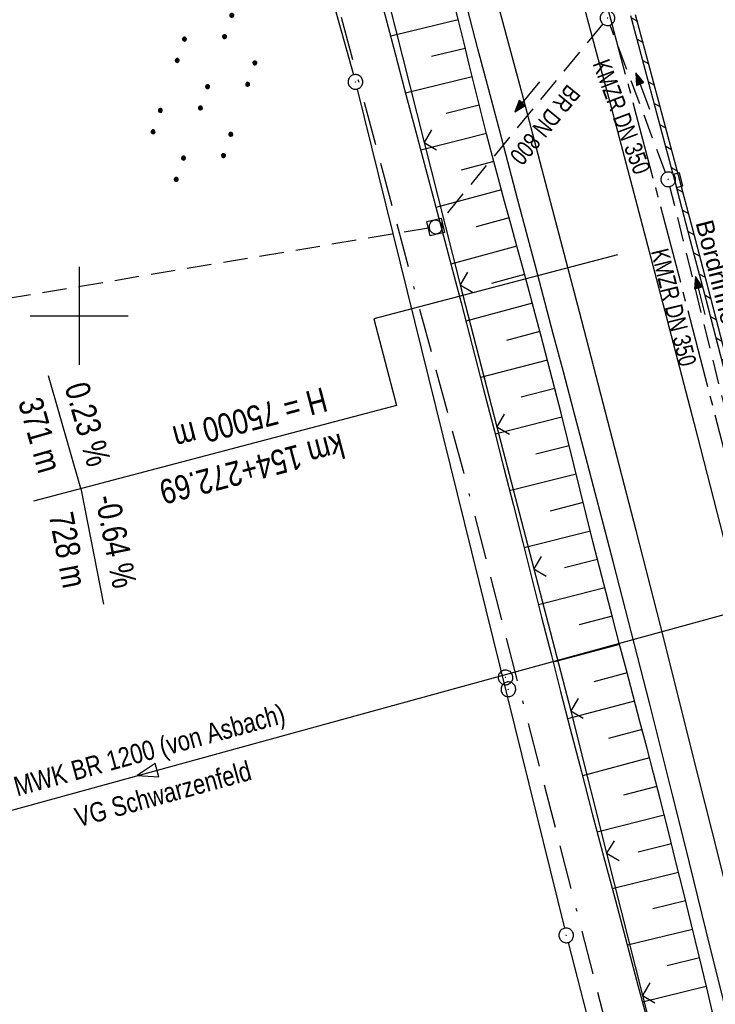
# Model space of a CAD drawing. Extents: x 510526 to 513920, y 467229 to 478797.
# Tile 86 of 256: x 510994 to 511065, y 471130 to 471230. Entities that reach past the tile are written whole.
import ezdxf
from ezdxf.enums import TextEntityAlignment as Align

# ---------------------------------------------------------------- set-up
doc = ezdxf.new("R2010")
doc.units = 0
doc.header["$LTSCALE"] = 10
doc.header["$MEASUREMENT"] = 0
for name, pattern in [('ACAD_ISO16W100', [73, 15, -6.5, 15, -6.5, 15, -7, 1, -7]), ('ACHSE', [5.5, 4, -0.5, 0.5, -0.5]), ('LT00', [0]), ('STRICHLINIE2', [0.375, 0.25, -0.125])]:
    doc.linetypes.add(name, pattern=pattern)
doc.layers.get('0').update_dxf_attribs({"linetype": 'LT00'})
for name, color, linetype in [('-AX-020', 250, 'ACHSE'), ('-GRA-20W', 20, 'LT00'), ('-Halt-Pfeil', 4, 'LT00'), ('-Haltung', 182, 'STRICHLINIE2'), ('-Haltungsbeschriftung', 182, 'LT00'), ('ABWASSERLTG', 24, 'LT00'), ('ABWASSERLTG_FLIEßPF', 26, 'Continuous'), ('ABWASSERLTG_TEXT', 26, 'Continuous'), ('BAB-KABEL', 220, 'ACAD_ISO16W100'), ('DFK_AB_L', 21, 'LT00'), ('DFK_AB_P', 7, 'LT00'), ('DFK_NUTZUNG', 250, 'LT00'), ('RINNE_TEXT', 11, 'Continuous'), ('V95_AFBR_BAB', 250, 'LT00'), ('V95_BOESCH', 250, 'LT00'), ('V95_BORDRINNE', 182, 'LT00'), ('V95_BOSCHUNG', 250, 'LT00'), ('V95_KA_MULD', 182, 'LT00'), ('V95_KA_PRUF', 182, 'LT00'), ('V95_LD_MARK', 250, 'LT00'), ('V95_RASTER', 250, 'LT00'), ('V95_RINNE', 182, 'LT00'), ('V95_SINKK', 182, 'LT00'), ('V95_ZAUN', 40, 'LT00')]:
    doc.layers.add(name, color=color, linetype=linetype)
doc.styles.add('Arial', font='ARIAL.TTF')
doc.styles.add('Beschrift', font='ARIAL.TTF')
doc.styles.add('Haltungsbeschriftung', font='ARIAL.TTF', dxfattribs={"width": 0.75})
doc.styles.add('Versorgungsltg', font='ARIAL.TTF', dxfattribs={"width": 0.8, "height": 2})

# ---------------------------------------------------------------- blocks, each defined once
blk = doc.blocks.new('SYMB0003')
at = {"color": 0, "linetype": 'ByBlock'}
for p, q in [((-0.015712, 0), (0.010166, 0.012015)), ((0, -0.021257), (-0.015712, 0)), ((0.010166, 0.012015), (0, -0.021257))]:
    blk.add_line(p, q, dxfattribs=at)
for points in [[(-0.031395, 0.499013), (-0.093691, 0.491144), (-0.154509, 0.475528), (-0.21289, 0.452414), (-0.267913, 0.422164), (-0.318712, 0.385257), (-0.364484, 0.342274), (-0.404509, 0.293893), (-0.438154, 0.240877), (-0.464888, 0.184062), (-0.484292, 0.124345), (-0.496058, 0.062667), (-0.5, 0)], [(-0.5, 0), (-0.496058, -0.062667), (-0.484292, -0.124345), (-0.464888, -0.184062), (-0.438154, -0.240877), (-0.404509, -0.293893), (-0.364485, -0.342274), (-0.318712, -0.385257), (-0.267914, -0.422164), (-0.21289, -0.452414), (-0.154509, -0.475529), (-0.093691, -0.491144), (-0.031395, -0.499014), (0.031395, -0.499014)], [(0.5, 0), (0.496057, 0.062667), (0.484292, 0.124345), (0.464888, 0.184062), (0.438153, 0.240877), (0.404509, 0.293893), (0.364484, 0.342274), (0.318712, 0.385257), (0.267913, 0.422164), (0.21289, 0.452414), (0.154509, 0.475528), (0.093691, 0.491144), (0.031395, 0.499013), (-0.031395, 0.499013)], [(0.031395, -0.499014), (0.093691, -0.491144), (0.154509, -0.475529), (0.21289, -0.452414), (0.267914, -0.422164), (0.318712, -0.385257), (0.364485, -0.342274), (0.404509, -0.293893), (0.438154, -0.240877), (0.464889, -0.184062), (0.484292, -0.124345), (0.496058, -0.062667), (0.5, 0)]]:
    blk.add_lwpolyline(points, dxfattribs=at)
blk = doc.blocks.new('SYMB0652')
at = {"color": 0, "linetype": 'ByBlock'}
blk.add_lwpolyline([(-0.15, -0.075), (0.15, -0.075), (0.15, 0.075), (-0.15, 0.075), (-0.15, -0.075)], dxfattribs=at)
blk = doc.blocks.new('SYMB1210')
at = {"color": 0, "linetype": 'ByBlock'}
blk.add_line((0.018815, -0.179014), (0.055623, -0.17119), dxfattribs=at)
for points in [[(-0.2, -0.2), (-0.2, 0.2), (0.2, 0.2), (0.2, -0.2), (-0.2, -0.2)], [(0.018815, 0.179014), (-0.018815, 0.179014), (-0.055623, 0.17119), (-0.09, 0.155885), (-0.120444, 0.133766), (-0.145623, 0.105801), (-0.164438, 0.073213), (-0.176067, 0.037424), (-0.18, 0)], [(-0.18, 0), (-0.176067, -0.037424), (-0.164438, -0.073213), (-0.145623, -0.105801), (-0.120444, -0.133766), (-0.09, -0.155885), (-0.055623, -0.17119), (-0.018815, -0.179014), (0.018815, -0.179014)], [(0.18, 0), (0.176067, 0.037424), (0.164438, 0.073213), (0.145623, 0.105801), (0.120444, 0.133766), (0.09, 0.155885), (0.055623, 0.17119), (0.018815, 0.179014)], [(0.055623, -0.17119), (0.09, -0.155885), (0.120444, -0.133766), (0.145623, -0.105801), (0.164438, -0.073213), (0.176067, -0.037424), (0.18, 0)]]:
    blk.add_lwpolyline(points, dxfattribs=at)
blk = doc.blocks.new('SYMB0024')
at = {"color": 0, "linetype": 'ByBlock'}
for p, q in [((-0.5, 0.5), (0, 0)), ((0, 0), (0.5, 0.5))]:
    blk.add_line(p, q, dxfattribs=at)
blk = doc.blocks.new('ABWASSER-FLIEßPF')
at = {"layer": 'ABWASSERLTG_FLIEßPF'}
for p, q in [((0, 0), (-0.211, 0.07)), ((-0.211, 0.07), (-0.211, -0.07)), ((-0.211, -0.07), (0, 0))]:
    blk.add_line(p, q, dxfattribs=at)
blk = doc.blocks.new('SYMB7110')
at = {"color": 0, "linetype": 'ByBlock'}
for p, q in [((-0.515, 0.392919), (-0.515, 0.367081)), ((-0.51, 0.362895), (-0.51, 0.397105)), ((-0.505, 0.399164), (-0.505, 0.360836)), ((-0.5, 0.360204), (-0.5, 0.399796)), ((-0.495, 0.399164), (-0.495, 0.360836)), ((-0.49, 0.362895), (-0.49, 0.397105)), ((-0.485, 0.392919), (-0.485, 0.367081)), ((-0.48, 0.379874), (-0.48, 0.380145)), ((-0.285, 0.392919), (-0.285, 0.367081)), ((-0.28, 0.362895), (-0.28, 0.397105)), ((-0.275, 0.399164), (-0.275, 0.360836)), ((-0.27, 0.360204), (-0.27, 0.399796)), ((-0.265, 0.399164), (-0.265, 0.360836)), ((-0.26, 0.362895), (-0.26, 0.397105)), ((-0.255, 0.392919), (-0.255, 0.367081)), ((-0.25, 0.379874), (-0.25, 0.380146)), ((0.255, 0.392919), (0.255, 0.367081)), ((0.26, 0.362895), (0.26, 0.397105)), ((0.265, 0.399164), (0.265, 0.360836)), ((0.27, 0.360204), (0.27, 0.399796)), ((0.275, 0.399164), (0.275, 0.360836)), ((0.28, 0.362895), (0.28, 0.397105)), ((0.285, 0.392919), (0.285, 0.367081)), ((0.29, 0.379874), (0.29, 0.380145)), ((0.485, 0.392919), (0.485, 0.367081)), ((0.49, 0.362895), (0.49, 0.397105)), ((0.495, 0.399164), (0.495, 0.360836)), ((0.5, 0.360204), (0.5, 0.399796)), ((0.505, 0.399164), (0.505, 0.360836)), ((0.51, 0.362895), (0.51, 0.397105)), ((0.515, 0.392919), (0.515, 0.367081)), ((0.52, 0.379874), (0.52, 0.380146)), ((-0.9, 0.012919), (-0.9, -0.012919)), ((-0.895, -0.017106), (-0.895, 0.017105)), ((-0.89, 0.019164), (-0.89, -0.019164)), ((-0.885, -0.019797), (-0.885, 0.019796)), ((-0.88, 0.019164), (-0.88, -0.019164)), ((-0.875, -0.017106), (-0.875, 0.017105)), ((-0.87, 0.012919), (-0.87, -0.012919)), ((-0.865, -0.000126), (-0.865, 0.000145)), ((-0.67, 0.012919), (-0.67, -0.012919)), ((-0.665, -0.017106), (-0.665, 0.017105)), ((-0.66, 0.019164), (-0.66, -0.019164)), ((-0.655, -0.019797), (-0.655, 0.019796)), ((-0.65, 0.019164), (-0.65, -0.019164)), ((-0.645, -0.017106), (-0.645, 0.017105)), ((-0.64, 0.012919), (-0.64, -0.012919)), ((-0.635, -0.000126), (-0.635, 0.000145)), ((-0.13, 0.012919), (-0.13, -0.012919)), ((-0.125, -0.017105), (-0.125, 0.017105)), ((-0.12, 0.019164), (-0.12, -0.019164)), ((-0.115, -0.019796), (-0.115, 0.019796)), ((-0.11, 0.019164), (-0.11, -0.019164)), ((-0.105, -0.017105), (-0.105, 0.017105)), ((-0.1, 0.012919), (-0.1, -0.012919)), ((-0.095, -0.000126), (-0.095, 0.000146)), ((0.1, 0.012919), (0.1, -0.012919)), ((0.105, -0.017105), (0.105, 0.017105)), ((0.11, 0.019164), (0.11, -0.019164)), ((0.115, -0.019796), (0.115, 0.019796)), ((0.12, 0.019164), (0.12, -0.019164)), ((0.125, -0.017105), (0.125, 0.017105)), ((0.13, 0.012919), (0.13, -0.012919)), ((0.135, -0.000126), (0.135, 0.000146)), ((0.64, 0.012919), (0.64, -0.012919)), ((0.645, -0.017105), (0.645, 0.017105)), ((0.65, 0.019164), (0.65, -0.019164)), ((0.655, -0.019796), (0.655, 0.019796)), ((0.66, 0.019164), (0.66, -0.019164)), ((0.665, -0.017105), (0.665, 0.017105)), ((0.67, 0.012919), (0.67, -0.012919)), ((0.675, -0.000126), (0.675, 0.000146)), ((0.87, 0.012919), (0.87, -0.012919)), ((0.875, -0.017105), (0.875, 0.017105)), ((0.88, 0.019164), (0.88, -0.019164)), ((0.885, -0.019796), (0.885, 0.019796)), ((0.89, 0.019164), (0.89, -0.019164)), ((0.895, -0.017105), (0.895, 0.017105)), ((0.9, 0.012919), (0.9, -0.012919)), ((0.905, -0.000126), (0.905, 0.000146)), ((-0.515, -0.367081), (-0.515, -0.392919)), ((-0.51, -0.397105), (-0.51, -0.362895)), ((-0.505, -0.360836), (-0.505, -0.399164)), ((-0.5, -0.399796), (-0.5, -0.360204)), ((-0.495, -0.360836), (-0.495, -0.399164)), ((-0.49, -0.397106), (-0.49, -0.362895)), ((-0.485, -0.367081), (-0.485, -0.392919)), ((-0.48, -0.380126), (-0.48, -0.379855)), ((-0.285, -0.367081), (-0.285, -0.392919)), ((-0.28, -0.397105), (-0.28, -0.362895)), ((-0.275, -0.360836), (-0.275, -0.399164)), ((-0.27, -0.399796), (-0.27, -0.360204)), ((-0.265, -0.360836), (-0.265, -0.399164)), ((-0.26, -0.397105), (-0.26, -0.362895)), ((-0.255, -0.367081), (-0.255, -0.392919)), ((-0.25, -0.380126), (-0.25, -0.379855)), ((0.255, -0.367081), (0.255, -0.392919)), ((0.26, -0.397105), (0.26, -0.362895)), ((0.265, -0.360836), (0.265, -0.399164)), ((0.27, -0.399796), (0.27, -0.360204)), ((0.275, -0.360836), (0.275, -0.399164)), ((0.28, -0.397105), (0.28, -0.362895)), ((0.285, -0.367081), (0.285, -0.392919)), ((0.29, -0.380126), (0.29, -0.379855)), ((0.485, -0.367081), (0.485, -0.392919)), ((0.49, -0.397105), (0.49, -0.362895)), ((0.495, -0.360836), (0.495, -0.399164)), ((0.5, -0.399796), (0.5, -0.360204)), ((0.505, -0.360836), (0.505, -0.399164)), ((0.51, -0.397105), (0.51, -0.362895)), ((0.515, -0.367081), (0.515, -0.392919)), ((0.52, -0.380126), (0.52, -0.379855))]:
    blk.add_line(p, q, dxfattribs=at)
for points in [[(-0.48, 0.38), (-0.481981, 0.388678), (-0.48753, 0.395637), (-0.49555, 0.399499), (-0.50445, 0.399499), (-0.51247, 0.395637), (-0.518019, 0.388678), (-0.52, 0.38), (-0.518019, 0.371322), (-0.51247, 0.364363), (-0.50445, 0.360501), (-0.49555, 0.360501), (-0.48753, 0.364363), (-0.481981, 0.371322), (-0.48, 0.38)], [(-0.25, 0.38), (-0.251981, 0.388678), (-0.25753, 0.395637), (-0.26555, 0.399499), (-0.27445, 0.399499), (-0.28247, 0.395637), (-0.288019, 0.388678), (-0.29, 0.38), (-0.288019, 0.371322), (-0.28247, 0.364363), (-0.27445, 0.360501), (-0.26555, 0.360501), (-0.25753, 0.364363), (-0.251981, 0.371322), (-0.25, 0.38)], [(0.29, 0.38), (0.288019, 0.388678), (0.28247, 0.395637), (0.27445, 0.399499), (0.26555, 0.399499), (0.25753, 0.395637), (0.251981, 0.388678), (0.25, 0.38), (0.251981, 0.371322), (0.25753, 0.364363), (0.26555, 0.360501), (0.27445, 0.360501), (0.28247, 0.364363), (0.288019, 0.371322), (0.29, 0.38)], [(0.52, 0.38), (0.518019, 0.388678), (0.51247, 0.395637), (0.50445, 0.399499), (0.495549, 0.399499), (0.48753, 0.395637), (0.481981, 0.388678), (0.48, 0.38), (0.481981, 0.371322), (0.48753, 0.364363), (0.495549, 0.360501), (0.50445, 0.360501), (0.51247, 0.364363), (0.518019, 0.371322), (0.52, 0.38)], [(-0.865, 0), (-0.866981, 0.008678), (-0.87253, 0.015637), (-0.88055, 0.019498), (-0.88945, 0.019498), (-0.89747, 0.015637), (-0.903019, 0.008678), (-0.905, 0)], [(-0.905, 0), (-0.903019, -0.008678), (-0.89747, -0.015637), (-0.88945, -0.019499), (-0.88055, -0.019499), (-0.87253, -0.015637), (-0.866981, -0.008678), (-0.865, 0)], [(-0.635, 0), (-0.636981, 0.008678), (-0.64253, 0.015637), (-0.65055, 0.019498), (-0.65945, 0.019498), (-0.66747, 0.015637), (-0.673019, 0.008678), (-0.675, 0)], [(-0.675, 0), (-0.673019, -0.008678), (-0.66747, -0.015637), (-0.65945, -0.019499), (-0.65055, -0.019499), (-0.64253, -0.015637), (-0.636981, -0.008678), (-0.635, 0)], [(-0.095, 0), (-0.096981, 0.008678), (-0.10253, 0.015637), (-0.11055, 0.019499), (-0.11945, 0.019499), (-0.12747, 0.015637), (-0.133019, 0.008678), (-0.135, 0)], [(-0.135, 0), (-0.133019, -0.008678), (-0.12747, -0.015637), (-0.11945, -0.019499), (-0.11055, -0.019499), (-0.10253, -0.015637), (-0.096981, -0.008678), (-0.095, 0)], [(0.135, 0), (0.133019, 0.008678), (0.12747, 0.015637), (0.11945, 0.019499), (0.11055, 0.019499), (0.10253, 0.015637), (0.096981, 0.008678), (0.095, 0)], [(0.095, 0), (0.096981, -0.008678), (0.10253, -0.015637), (0.11055, -0.019499), (0.11945, -0.019499), (0.12747, -0.015637), (0.133019, -0.008678), (0.135, 0)], [(0.675, 0), (0.673019, 0.008678), (0.66747, 0.015637), (0.65945, 0.019499), (0.65055, 0.019499), (0.64253, 0.015637), (0.636981, 0.008678), (0.635, 0)], [(0.635, 0), (0.636981, -0.008678), (0.64253, -0.015637), (0.65055, -0.019499), (0.65945, -0.019499), (0.66747, -0.015637), (0.673019, -0.008678), (0.675, 0)], [(0.905, 0), (0.903019, 0.008678), (0.89747, 0.015637), (0.88945, 0.019499), (0.88055, 0.019499), (0.87253, 0.015637), (0.866981, 0.008678), (0.865, 0)], [(0.865, 0), (0.866981, -0.008678), (0.87253, -0.015637), (0.88055, -0.019499), (0.88945, -0.019499), (0.89747, -0.015637), (0.903019, -0.008678), (0.905, 0)], [(-0.48, -0.38), (-0.481981, -0.371322), (-0.48753, -0.364363), (-0.49555, -0.360501), (-0.50445, -0.360501), (-0.51247, -0.364363), (-0.518019, -0.371322), (-0.52, -0.38), (-0.518019, -0.388678), (-0.51247, -0.395637), (-0.50445, -0.399499), (-0.49555, -0.399499), (-0.48753, -0.395637), (-0.481981, -0.388678), (-0.48, -0.38)], [(-0.25, -0.38), (-0.251981, -0.371322), (-0.25753, -0.364363), (-0.26555, -0.360501), (-0.27445, -0.360501), (-0.28247, -0.364363), (-0.288019, -0.371322), (-0.29, -0.38), (-0.288019, -0.388678), (-0.28247, -0.395637), (-0.27445, -0.399499), (-0.26555, -0.399499), (-0.25753, -0.395637), (-0.251981, -0.388678), (-0.25, -0.38)], [(0.29, -0.38), (0.288019, -0.371322), (0.28247, -0.364363), (0.27445, -0.360501), (0.26555, -0.360501), (0.25753, -0.364363), (0.251981, -0.371322), (0.25, -0.38), (0.251981, -0.388678), (0.25753, -0.395637), (0.26555, -0.399499), (0.27445, -0.399499), (0.28247, -0.395637), (0.288019, -0.388678), (0.29, -0.38)], [(0.52, -0.38), (0.518019, -0.371322), (0.51247, -0.364363), (0.50445, -0.360501), (0.495549, -0.360501), (0.48753, -0.364363), (0.481981, -0.371322), (0.48, -0.38), (0.481981, -0.388678), (0.48753, -0.395637), (0.495549, -0.399499), (0.50445, -0.399499), (0.51247, -0.395637), (0.518019, -0.388678), (0.52, -0.38)]]:
    blk.add_lwpolyline(points, dxfattribs=at)
blk = doc.blocks.new('SYMB0070')
at = {"color": 0, "linetype": 'ByBlock'}
for p, q in [((-0.5, 0), (0.2, 0)), ((0.5, 0), (0.2, 0.1)), ((0.2, 0.1), (0.2, 0)), ((0.468, 0), (0.21, 0.086)), ((0.21, 0.086), (0.21, -0.086)), ((0.21, -0.086), (0.468, 0)), ((0.22, -0.072), (0.437, 0)), ((0.23, -0.058), (0.405, 0)), ((0.24, -0.045), (0.374, 0)), ((0.342, 0), (0.25, 0.031)), ((0.25, 0.031), (0.25, -0.031)), ((0.25, -0.031), (0.342, 0)), ((0.26, -0.017), (0.31, 0)), ((0.27, -0.003), (0.279, 0))]:
    blk.add_line(p, q, dxfattribs=at)
for points in [[(0.2, 0), (0.2, -0.1), (0.5, 0)], [(0.437, 0), (0.22, 0.072), (0.22, -0.072)], [(0.405, 0), (0.23, 0.058), (0.23, -0.058)], [(0.374, 0), (0.24, 0.045), (0.24, -0.045)], [(0.31, 0), (0.26, 0.017), (0.26, -0.017)], [(0.279, 0), (0.27, 0.003), (0.27, -0.003)]]:
    blk.add_lwpolyline(points, dxfattribs=at)

msp = doc.modelspace()

# ---------------------------------------------------------------- hatches: boundary and pattern name
at = {"layer": 'V95_BORDRINNE'}
h = msp.add_hatch(dxfattribs=at)
h.set_pattern_fill('ANSI31', color=256, scale=13, angle=285.8974743, style=0)
h.paths.add_polyline_path([(511049.05, 471259.84), (511047.8, 471264.47), (511046.54, 471269.09), (511045.64, 471272.38), (511045.16, 471272.25), (511046.06, 471268.96), (511047.31, 471264.34), (511048.57, 471259.71), (511049.82, 471255.08), (511051.07, 471250.46), (511052.4, 471245.5), (511053.74, 471240.55), (511054.07, 471239.31), (511054.56, 471239.44), (511054.22, 471240.68), (511052.88, 471245.63), (511051.55, 471250.59), (511050.3, 471255.21)])
h.paths.add_polyline_path([(511055.55, 471235.73), (511054.91, 471238.13), (511054.42, 471238), (511055.07, 471235.6), (511056.4, 471230.65), (511057.73, 471225.69), (511059.33, 471219.69), (511060.72, 471214.44), (511061.2, 471214.57), (511059.81, 471219.82), (511058.21, 471225.82), (511056.88, 471230.77)])
h = msp.add_hatch(dxfattribs=at)
h.set_pattern_fill('ANSI31', color=256, scale=13, angle=285.8974743, style=0)
h.paths.add_polyline_path([(511062.99, 471207.81), (511061.55, 471213.26), (511061.06, 471213.14), (511062.5, 471207.68), (511064.08, 471201.68), (511065.58, 471195.89), (511067.08, 471190.1), (511067.29, 471189.32), (511067.77, 471189.44), (511067.57, 471190.22), (511066.07, 471196.01), (511064.56, 471201.8)])
h.paths.add_polyline_path([(511069.06, 471184.43), (511068.11, 471188.13), (511067.62, 471188.01), (511068.58, 471184.3), (511070.06, 471178.51), (511071.66, 471172.24), (511073.25, 471165.97), (511074.01, 471162.92), (511074.5, 471163.04), (511073.73, 471166.09), (511072.14, 471172.36), (511070.54, 471178.63)])

# ---------------------------------------------------------------- linework, layer by layer
at = {"layer": '-AX-020', "ltscale": 0.2, "flags": 128}
msp.add_lwpolyline([(513881.72, 478796.97), (513877.87, 478787.35), (513870.37, 478768.8), (513862.79, 478750.28), (513855.14, 478731.79), (513847.41, 478713.32), (513839.61, 478694.89), (513831.74, 478676.49), (513823.79, 478658.13), (513815.77, 478639.79), (513807.68, 478621.49), (513799.51, 478603.22), (513791.27, 478584.98), (513782.96, 478566.77), (513774.58, 478548.6), (513766.12, 478530.46), (513757.59, 478512.36), (513748.99, 478494.29), (513740.31, 478476.25), (513731.57, 478458.25), (513722.75, 478440.29), (513713.86, 478422.36), (513704.9, 478404.46), (513695.86, 478386.6), (513686.76, 478368.78), (513677.58, 478351), (513668.34, 478333.25), (513659.02, 478315.54), (513649.63, 478297.86), (513640.17, 478280.23), (513630.64, 478262.63), (513621.04, 478245.07), (513611.37, 478227.54), (513601.63, 478210.06), (513591.82, 478192.62), (513586.74, 478183.65), (513576.83, 478166.26), (513566.85, 478148.92), (513556.8, 478131.61), (513546.69, 478114.34), (513536.51, 478097.1), (513526.28, 478079.91), (513515.99, 478062.74), (513505.64, 478045.61), (513495.23, 478028.52), (513484.78, 478011.45), (513474.27, 477994.42), (513463.71, 477977.42), (513453.11, 477960.45), (513442.46, 477943.5), (513431.76, 477926.59), (513421.03, 477909.7), (513410.25, 477892.84), (513399.43, 477876), (513388.58, 477859.18), (513377.69, 477842.39), (513366.77, 477825.62), (513355.82, 477808.87), (513344.83, 477792.14), (513333.82, 477775.43), (513322.78, 477758.74), (513311.72, 477742.06), (513300.63, 477725.4), (513289.52, 477708.75), (513278.39, 477692.12), (513267.24, 477675.5), (513256.08, 477658.89), (513244.9, 477642.29), (513233.71, 477625.7), (513222.5, 477609.12), (513211.29, 477592.54), (513200.07, 477575.97), (513188.84, 477559.41), (513177.6, 477542.84), (513166.37, 477526.28), (513154.8, 477509.24), (513142.5, 477491.11), (513130.2, 477472.99), (513117.9, 477454.86), (513105.61, 477436.73), (513093.33, 477418.59), (513081.06, 477400.44), (513068.81, 477382.28), (513056.57, 477364.12), (513044.34, 477345.94), (513032.14, 477327.75), (513019.96, 477309.55), (513007.8, 477291.33), (512995.67, 477273.09), (512983.57, 477254.83), (512971.49, 477236.55), (512959.45, 477218.25), (512947.45, 477199.93), (512935.48, 477181.58), (512923.55, 477163.21), (512911.66, 477144.81), (512899.82, 477126.38), (512888.03, 477107.93), (512876.28, 477089.44), (512864.58, 477070.92), (512852.94, 477052.36), (512841.35, 477033.77), (512829.82, 477015.15), (512818.35, 476996.49), (512806.94, 476977.79), (512795.6, 476959.05), (512789.64, 476949.14), (512778.41, 476930.34), (512767.24, 476911.5), (512756.13, 476892.61), (512745.1, 476873.69), (512734.14, 476854.72), (512723.25, 476835.72), (512712.42, 476816.68), (512701.67, 476797.59), (512690.98, 476778.47), (512680.37, 476759.31), (512669.82, 476740.11), (512659.35, 476720.87), (512648.95, 476701.6), (512638.61, 476682.28), (512628.35, 476662.93), (512618.16, 476643.54), (512608.04, 476624.11), (512597.99, 476604.65), (512588.01, 476585.15), (512578.1, 476565.61), (512568.26, 476546.04), (512558.5, 476526.43), (512548.8, 476506.79), (512539.18, 476487.11), (512529.63, 476467.4), (512520.15, 476447.65), (512510.75, 476427.87), (512501.42, 476408.05), (512492.16, 476388.2), (512482.97, 476368.31), (512473.85, 476348.4), (512464.81, 476328.44), (512455.84, 476308.46), (512446.94, 476288.44), (512438.12, 476268.39), (512429.37, 476248.31), (512420.69, 476228.2), (512412.09, 476208.05), (512403.56, 476187.88), (512395.11, 476167.67), (512386.72, 476147.43), (512378.42, 476127.17), (512370.18, 476106.87), (512362.02, 476086.54), (512353.94, 476066.18), (512345.92, 476045.79), (512337.99, 476025.38), (512330.13, 476004.93), (512322.34, 475984.46), (512314.63, 475963.96), (512306.99, 475943.43), (512299.43, 475922.87), (512291.94, 475902.28), (512284.53, 475881.67), (512277.19, 475861.03), (512269.93, 475840.36), (512262.74, 475819.67), (512255.63, 475798.95), (512248.6, 475778.21), (512241.64, 475757.44), (512234.76, 475736.64), (512227.95, 475715.82), (512221.22, 475694.97), (512214.57, 475674.11), (512207.99, 475653.21), (512201.49, 475632.29), (512200.13, 475627.89), (512194.28, 475608.79), (512188.5, 475589.67), (512182.78, 475570.54), (512177.14, 475551.38), (512171.56, 475532.2), (512166.05, 475513.01), (512160.62, 475493.79), (512155.26, 475474.55), (512149.97, 475455.29), (512148.09, 475448.36), (512142.91, 475429.07), (512137.8, 475409.77), (512132.78, 475390.44), (512127.83, 475371.09), (512122.96, 475351.72), (512118.16, 475332.33), (512113.45, 475312.92), (512108.81, 475293.5), (512104.25, 475274.06), (512099.76, 475254.59), (512095.36, 475235.11), (512091.03, 475215.62), (512086.78, 475196.1), (512082.61, 475176.57), (512078.52, 475157.02), (512074.51, 475137.46), (512070.57, 475117.88), (512066.72, 475098.28), (512063.24, 475080.25), (512059.53, 475060.62), (512055.9, 475040.98), (512052.34, 475021.33), (512048.86, 475001.67), (512045.44, 474981.99), (512042.08, 474962.3), (512038.79, 474942.6), (512035.56, 474922.89), (512032.39, 474903.18), (512029.27, 474883.45), (512026.2, 474863.71), (512023.18, 474843.97), (512020.21, 474824.22), (512017.28, 474804.47), (512014.39, 474784.7), (512011.54, 474764.94), (512008.73, 474745.16), (512005.95, 474725.39), (512003.2, 474705.61), (512000.47, 474685.82), (511997.78, 474666.03), (511995.1, 474646.24), (511992.44, 474626.45), (511989.8, 474606.65), (511987.17, 474586.85), (511984.55, 474567.05), (511981.94, 474547.25), (511979.34, 474527.45), (511976.74, 474507.69), (511975.13, 474495.38), (511973.48, 474482.82), (511971.82, 474470.25), (511970.17, 474457.69), (511968.51, 474445.13), (511966.84, 474432.57), (511965.15, 474420.02), (511963.46, 474407.46), (511961.75, 474394.91), (511960.03, 474382.35), (511958.28, 474369.81), (511956.52, 474357.26), (511954.73, 474344.72), (511952.92, 474332.18), (511951.08, 474319.64), (511949.21, 474307.11), (511947.31, 474294.58), (511945.38, 474282.06), (511943.41, 474269.55), (511941.4, 474257.04), (511939.35, 474244.53), (511937.27, 474232.04), (511935.14, 474219.55), (511932.96, 474207.07), (511930.74, 474194.59), (511928.46, 474182.13), (511926.14, 474169.68), (511923.76, 474157.23), (511921.32, 474144.8), (511918.83, 474132.38), (511916.28, 474119.97), (511913.66, 474107.57), (511910.98, 474095.19), (511908.24, 474082.82), (511905.43, 474070.46), (511902.54, 474058.13), (511899.59, 474045.81), (511896.56, 474033.5), (511893.47, 474021.26), (511890.29, 474009), (511887.03, 473996.75), (511883.7, 473984.53), (511880.29, 473972.33), (511876.8, 473960.15), (511873.23, 473947.99), (511869.59, 473935.86), (511865.87, 473923.74), (511862.08, 473911.66), (511858.21, 473899.59), (511854.26, 473887.55), (511850.24, 473875.54), (511846.14, 473863.55), (511841.96, 473851.59), (511837.71, 473839.65), (511833.39, 473827.75), (511828.99, 473815.86), (511824.51, 473804.01), (511819.96, 473792.19), (511815.33, 473780.39), (511810.64, 473768.63), (511805.86, 473756.89), (511801.02, 473745.18), (511796.09, 473733.51), (511791.1, 473721.87), (511786.03, 473710.25), (511780.89, 473698.68), (511775.67, 473687.13), (511770.39, 473675.61), (511765.03, 473664.13), (511759.6, 473652.69), (511754.09, 473641.28), (511748.51, 473629.9), (511742.87, 473618.56), (511737.15, 473607.25), (511731.36, 473595.99), (511725.49, 473584.75), (511719.56, 473573.56), (511713.56, 473562.4), (511707.48, 473551.28), (511701.34, 473540.2), (511695.13, 473529.16), (511688.84, 473518.16), (511682.49, 473507.2), (511676.07, 473496.28), (511669.58, 473485.39), (511663.02, 473474.55), (511656.39, 473463.76), (511649.7, 473453), (511642.94, 473442.29), (511636.1, 473431.62), (511629.21, 473420.99), (511622.24, 473410.41), (511615.21, 473399.87), (511608.11, 473389.37), (511600.95, 473378.92), (511593.72, 473368.52), (511586.42, 473358.16), (511579.06, 473347.85), (511571.64, 473337.58), (511564.15, 473327.36), (511556.59, 473317.19), (511548.97, 473307.07), (511541.29, 473297), (511533.54, 473286.97), (511525.74, 473276.99), (511517.86, 473267.07), (511509.93, 473257.19), (511501.93, 473247.36), (511493.87, 473237.58), (511485.75, 473227.86), (511477.57, 473218.19), (511475.55, 473215.81), (511467.29, 473206.2), (511458.98, 473196.64), (511450.61, 473187.13), (511442.18, 473177.67), (511433.71, 473168.25), (511425.19, 473158.87), (511416.62, 473149.54), (511408.01, 473140.24), (511399.37, 473130.98), (511390.68, 473121.76), (511381.96, 473112.57), (511373.2, 473103.41), (511364.42, 473094.28), (511355.61, 473085.17), (511346.77, 473076.1), (511337.91, 473067.04), (511329.03, 473058), (511320.13, 473048.99), (511311.22, 473039.98), (511302.29, 473031), (511293.34, 473022.02), (511284.39, 473013.05), (511275.44, 473004.09), (511266.47, 472995.14), (511255.91, 472984.59), (511236.79, 472965.5), (511230.18, 472958.9), (511223.57, 472952.29), (511216.96, 472945.68), (511210.37, 472939.06), (511203.78, 472932.43), (511197.22, 472925.79), (511190.66, 472919.13), (511184.13, 472912.44), (511177.62, 472905.74), (511171.14, 472899.01), (511164.68, 472892.25), (511158.26, 472885.46), (511151.88, 472878.64), (511145.53, 472871.79), (511139.22, 472864.89), (511132.96, 472857.96), (511126.75, 472850.98), (511120.58, 472843.95), (511114.48, 472836.88), (511109.32, 472830.82), (511103.32, 472823.65), (511097.39, 472816.44), (511091.51, 472809.17), (511085.7, 472801.85), (511079.95, 472794.49), (511074.26, 472787.07), (511068.64, 472779.61), (511063.08, 472772.1), (511057.59, 472764.54), (511052.16, 472756.93), (511046.8, 472749.28), (511041.5, 472741.58), (511036.27, 472733.84), (511031.1, 472726.05), (511026.01, 472718.22), (511020.98, 472710.35), (511016.01, 472702.43), (511011.12, 472694.47), (511006.29, 472686.47), (511001.53, 472678.43), (510996.84, 472670.35), (510992.22, 472662.22), (510987.67, 472654.06), (510983.19, 472645.86), (510978.78, 472637.62), (510974.44, 472629.35), (510970.17, 472621.04), (510965.98, 472612.69), (510961.85, 472604.3), (510957.8, 472595.88), (510953.82, 472587.43), (510949.91, 472578.94), (510946.07, 472570.42), (510942.31, 472561.87), (510938.62, 472553.28), (510935.01, 472544.67), (510931.46, 472536.02), (510928, 472527.34), (510924.6, 472518.64), (510921.29, 472509.9), (510918.04, 472501.14), (510914.87, 472492.35), (510911.78, 472483.53), (510908.76, 472474.69), (510905.82, 472465.82), (510902.96, 472456.92), (510900.17, 472448), (510897.45, 472439.06), (510894.82, 472430.1), (510892.26, 472421.11), (510889.78, 472412.1), (510887.37, 472403.07), (510885.04, 472394.02), (510882.79, 472384.95), (510880.62, 472375.87), (510878.53, 472366.76), (510876.51, 472357.64), (510874.57, 472348.49), (510872.71, 472339.34), (510870.93, 472330.16), (510869.23, 472320.98), (510867.6, 472311.77), (510866.06, 472302.56), (510864.59, 472293.33), (510863.2, 472284.09), (510861.89, 472274.84), (510860.67, 472265.57), (510859.52, 472256.3), (510858.45, 472247.02), (510857.45, 472237.73), (510856.54, 472228.43), (510855.71, 472219.12), (510854.96, 472209.81), (510854.29, 472200.49), (510853.7, 472191.16), (510853.18, 472181.83), (510852.75, 472172.5), (510852.4, 472163.16), (510852.13, 472153.82), (510851.93, 472144.48), (510851.82, 472135.13), (510851.79, 472125.79), (510851.84, 472116.44), (510851.96, 472107.1), (510852.01, 472104.71), (510852.24, 472095.37), (510852.54, 472086.03), (510852.93, 472076.69), (510853.39, 472067.36), (510853.92, 472058.03), (510854.53, 472048.71), (510855.21, 472039.39), (510855.96, 472030.07), (510856.78, 472020.77), (510857.67, 472011.46), (510858.63, 472002.17), (510859.65, 471992.88), (510860.73, 471983.6), (510861.88, 471974.33), (510863.09, 471965.06), (510864.36, 471955.8), (510865.69, 471946.55), (510867.08, 471937.31), (510868.53, 471928.08), (510870.02, 471918.86), (510871.58, 471909.64), (510873.18, 471900.44), (510874.84, 471891.24), (510876.54, 471882.05), (510878.3, 471872.88), (510880.1, 471863.71), (510881.95, 471854.55), (510883.84, 471845.4), (510885.78, 471836.26), (510887.76, 471827.12), (510889.78, 471818), (510891.83, 471808.88), (510893.93, 471799.78), (510896.06, 471790.68), (510898.23, 471781.59), (510900.44, 471772.51), (510902.67, 471763.44), (510904.94, 471754.37), (510907.24, 471745.32), (510909.57, 471736.27), (510911.93, 471727.22), (510914.31, 471718.19), (510916.72, 471709.16), (510919.15, 471700.14), (510921.61, 471691.12), (510924.09, 471682.11), (510926.59, 471673.11), (510929.1, 471664.11), (510931.64, 471655.12), (510934.19, 471646.13), (510936.76, 471637.14), (510939.34, 471628.16), (510941.94, 471619.19), (510944.55, 471610.22), (510947.17, 471601.25), (510949.8, 471592.28), (510952.43, 471583.31), (510955.08, 471574.35), (510957.73, 471565.39), (510960.38, 471556.43), (510963.04, 471547.47), (510967.7, 471531.77), (510970.25, 471523.2), (510975.26, 471506.32), (510980.27, 471489.44), (510985.27, 471472.57), (510990.27, 471455.68), (510995.25, 471438.8), (511000.21, 471421.91), (511005.16, 471405.01), (511010.09, 471388.11), (511014.99, 471371.2), (511019.86, 471354.28), (511024.7, 471337.36), (511029.51, 471320.42), (511034.28, 471303.47), (511039.01, 471286.52), (511043.7, 471269.55), (511048.34, 471252.56), (511052.93, 471235.57), (511057.46, 471218.56), (511061.95, 471201.53), (511066.37, 471184.49), (511070.73, 471167.43), (511075.02, 471150.36), (511079.24, 471133.27), (511083.39, 471116.16), (511086.57, 471102.84), (511090.59, 471085.7), (511094.53, 471068.54), (511098.39, 471051.37), (511102.17, 471034.17), (511105.87, 471016.96), (511109.5, 470999.73), (511113.05, 470982.49), (511116.52, 470965.23), (511119.91, 470947.95), (511123.22, 470930.66), (511126.45, 470913.36), (511129.61, 470896.04), (511132.69, 470878.7), (511135.68, 470861.35), (511138.6, 470843.99), (511141.44, 470826.62), (511144.2, 470809.23), (511146.88, 470791.83), (511149.49, 470774.42), (511152.01, 470757), (511154.45, 470739.56), (511156.82, 470722.12), (511159.1, 470704.66), (511161.31, 470687.19), (511163.44, 470669.72), (511165.49, 470652.23), (511165.64, 470650.9), (511167.87, 470631.02), (511170.03, 470611.14), (511172.1, 470591.25), (511174.1, 470571.35), (511176.01, 470551.44), (511177.85, 470531.52), (511179.53, 470512.55), (511180.88, 470496.34), (511182.16, 470480.14), (511183.36, 470463.92), (511184.48, 470447.7), (511185.52, 470431.48), (511186.48, 470415.25), (511187.36, 470399.01), (511188.16, 470382.77), (511188.88, 470366.53), (511189.52, 470350.29), (511190.08, 470334.04), (511190.56, 470317.79), (511190.96, 470301.53), (511191.28, 470285.28), (511191.52, 470269.02), (511191.68, 470252.76), (511191.76, 470236.51), (511191.77, 470220.25), (511191.69, 470203.99), (511191.53, 470187.73), (511191.29, 470171.47), (511191.24, 470169.01), (511190.91, 470152.75), (511190.5, 470136.5), (511190.02, 470120.25), (511189.47, 470104), (511188.85, 470087.75), (511188.17, 470071.51), (511187.43, 470055.27), (511186.63, 470039.03), (511185.78, 470022.79), (511184.88, 470006.56), (511183.93, 469990.33), (511182.94, 469974.1), (511181.91, 469957.87), (511180.85, 469941.65), (511179.74, 469925.43), (511178.61, 469909.21), (511177.46, 469892.99), (511176.28, 469876.78), (511175.08, 469860.56), (511173.86, 469844.35), (511172.63, 469828.14), (511171.39, 469811.93), (511170.14, 469795.72), (511168.85, 469778.99), (511030.96, 467993.35), (511029.42, 467973.41), (511027.88, 467953.47), (511026.35, 467933.52), (511024.83, 467913.58), (511023.32, 467893.64), (511021.83, 467873.7), (511020.35, 467853.75), (511018.9, 467833.8), (511017.47, 467813.85), (511016.06, 467793.9), (511014.69, 467773.95), (511013.35, 467754), (511012.05, 467734.04), (511010.78, 467714.08), (511009.56, 467694.12), (511008.38, 467674.15), (511007.25, 467654.18), (511006.18, 467634.21), (511005.15, 467614.24), (511004.19, 467594.26), (511003.28, 467574.28), (511002.44, 467554.3), (511001.67, 467534.31), (511000.96, 467514.33), (511000.33, 467494.34), (510999.77, 467474.34), (510999.56, 467465.71), (510999.11, 467445.71), (510998.75, 467425.72), (510998.46, 467405.72), (510998.26, 467385.72), (510998.14, 467365.72), (510998.09, 467345.72), (510998.13, 467325.72), (510998.24, 467305.72), (510998.44, 467285.72), (510998.71, 467265.72), (510999.07, 467245.73), (510999.43, 467229.16)], dxfattribs=at)
at = {"layer": '-GRA-20W'}
for q in [(510996.87, 471193.88), (511002.48, 471170.54)]:
    msp.add_line((511000.18, 471182.34), q, dxfattribs=at)
at = {"layer": '-GRA-20W', "flags": 128}
msp.add_lwpolyline([(511055.02, 471206.23), (511030.11, 471199.68), (511032.44, 471190.82), (510995.35, 471181.07)], dxfattribs=at)
at = {"layer": '-GRA-20W'}
for start, end in [(14.7175, 194.7175), (194.7175, 14.7175)]:
    msp.add_arc((511026.5, 471198.73), 0, start, end, dxfattribs=at)
at = {"layer": '-Haltung'}
for p, q in [((511053.52, 471229.84), (511036.92, 471209.66)), ((511059.94, 471214.65), (511054.26, 471229.72)), ((511066.3, 471189.42), (511060.39, 471213.22)), ((511035.7, 471208.96), (510943.65, 471193.55))]:
    msp.add_line(p, q, dxfattribs=at)
at = {"layer": 'ABWASSERLTG', "linetype": 'Continuous', "flags": 128}
msp.add_lwpolyline([(510882.14, 471120.22), (510918.42, 471128.98), (510978.09, 471145.36), (511041.98, 471162.9), (511096.95, 471177.99), (511154.21, 471193.71), (511214.84, 471210.36), (511245.64, 471218.81)], dxfattribs=at)
at = {"layer": 'BAB-KABEL', "ltscale": 0.03, "flags": 128}
msp.add_lwpolyline([(513339.84, 477816.32), (513312.27, 477774.65), (513284.67, 477733), (513252.5, 477694.41), (513223.88, 477653.5), (513195.8, 477612.12), (513167.63, 477570.87), (513139.88, 477529.3), (513111.79, 477487.92), (513083.81, 477446.45), (513055.84, 477404.98), (513022.49, 477355.03), (513000.51, 477321.52), (512973.12, 477279.62), (512945.42, 477237.87), (512917.58, 477196.22), (512879.16, 477137.5), (512858.34, 477103.22), (512837.39, 477068.95), (512811.45, 477026.06), (512784.2, 476983.9), (512756.65, 476941.56), (512731.12, 476898.63), (512706.39, 476854.96), (512681.95, 476811.1), (512658.87, 476770.39), (512633.74, 476723.05), (512609.82, 476678.97), (512586.03, 476634.72), (512574.46, 476609.04), (512565.77, 476584.24), (512545.21, 476542.92), (512523.45, 476497.74), (512501.77, 476452.47), (512480.25, 476407.17), (512458.85, 476361.79), (512438.56, 476315.94), (512418.18, 476270.12), (512378.72, 476177.83), (512359.89, 476131.36), (512341.35, 476084.78), (512322.58, 476038.31), (512304.82, 475991.34), (512287.68, 475944.24), (512270.28, 475897.17), (512254.12, 475849.7), (512237.77, 475802.28), (512221.53, 475754.82), (512205.86, 475707.19), (512190.78, 475659.38), (512175.78, 475611.52), (512161.52, 475563.42), (512145.69, 475515.8), (512137.73, 475496.07), (512130.63, 475467.92), (512119.03, 475418.91), (512105.58, 475370.55), (512100.73, 475351.1), (512084.18, 475320.51), (512082.62, 475318.67), (512071.99, 475296.24), (512062.06, 475264.37), (512059.32, 475232.9), (512061.87, 475193.18), (512054.82, 475143.1), (512045.69, 475099.99), (512036.29, 475050.9), (512027.27, 475001.72), (512018.22, 474952.55), (512008.9, 474903.42), (512000.14, 474854.23), (511992.36, 474804.85), (511985.27, 474755.37), (511977.39, 474700.85), (511969.41, 474646.42), (511966.53, 474615.2), (511972.8, 474604.79), (511970.05, 474596.16), (511959.57, 474586.37), (511941.91, 474517.48), (511936.85, 474477.77), (511926.66, 474399.73), (511919.97, 474355.38), (511910.09, 474296.61), (511899.45, 474238.13), (511883.78, 474152.68), (511870.29, 474094), (511857.13, 474053.88), (511852.78, 474012.45), (511853.17, 473966.86), (511852.49, 473957.15), (511851.31, 473949.66), (511841.69, 473942.06), (511825.82, 473895.23), (511826.65, 473894.12), (511810.9, 473851.95), (511793.57, 473805.03), (511775.28, 473758.36), (511755.12, 473712.47), (511734.05, 473667.01), (511712.23, 473621.97), (511689.5, 473577.27), (511665.16, 473533.5), (511639.85, 473490.24), (511612.91, 473448.14), (511601.59, 473431.81), (511558.05, 473366.07), (511514.89, 473306.01), (511484.06, 473267.45), (511450.63, 473224.7), (511393.07, 473164.53), (511363.02, 473132.87), (511308.52, 473076.45), (511275.57, 473040.36), (511243.01, 473009.33), (511235.22, 472986.05), (511231.03, 472981.06), (511075.99, 472813.11), (511070.24, 472807.3), (511057.8, 472797.51), (511038.03, 472769.96), (511010.69, 472730.53), (510983.88, 472687.19), (510959.58, 472643.76), (510934.3, 472604.33), (510904.8, 472574.33), (510913.91, 472558.29), (510911.7, 472550.67), (510911.23, 472549.24), (510895.97, 472514.71), (510882.66, 472477.92), (510872.4, 472460.75), (510857.5, 472432.35), (510836.1, 472381.12), (510836.28, 472368.89), (510832.94, 472355.97), (510830.18, 472332.03), (510848.22, 472325.54), (510838.51, 472271.42), (510831.97, 472215.43), (510830.7, 472169.39), (510828.83, 472118.66), (510829.08, 472067.62), (510833.95, 472011.74), (510842.44, 471951.44), (510849.98, 471906.34), (510856.18, 471866.27), (510867.23, 471812.82), (510879.85, 471762.88), (510891.51, 471713.81), (510903.79, 471665.07), (510916.06, 471616.28), (510929.64, 471568.08), (510950.96, 471501.37), (510971.61, 471429.82), (510974.35, 471422.76), (510989.55, 471366.87), (511004.5, 471314.2), (511016.36, 471270.84), (511026.28, 471232.42), (511039.24, 471184.15), (511056.6, 471116.88), (511065.91, 471078.27), (511077.6, 471030.01), (511089.22, 470981.62), (511098.91, 470932.89), (511107.16, 470884.03), (511116.15, 470835.04), (511125.08, 470786.06), (511133.15, 470736.97), (511137.3, 470706.32), (511129.89, 470689.71), (511129.54, 470684.61), (511132.44, 470671.58), (511143.11, 470670.95), (511145.78, 470638.26), (511151.08, 470588.89), (511155.98, 470539.42), (511159.51, 470489.78), (511162.63, 470440.14), (511165.94, 470390.62), (511167.84, 470340.94), (511167.81, 470291.24), (511167.77, 470272.42), (511169.19, 470243.96), (511168.97, 470223.34), (511163.73, 470203.87), (511151.46, 470170.12), (511152.4, 470145.76), (511161.63, 470107.32), (511162.26, 470078.65), (511157.08, 470021.39), (511153.97, 469975.78), (511150.23, 469924.11), (511146.61, 469878.37), (511141.04, 469826.73), (511133.85, 469745.04), (511131.82, 469700.02), (511128.93, 469655.17), (511125.19, 469595.29), (511130.66, 469554.69), (511130.4, 469544.67), (511121.69, 469477.4)], dxfattribs=at)
at = {"layer": 'DFK_AB_L'}
for p, q in [((511001.81, 471318.8), (511028.04, 471224.63)), ((511028.42, 471223.18), (511049.6, 471137.41)), ((511049.97, 471135.95), (511072.71, 471048.01))]:
    msp.add_line(p, q, dxfattribs=at)
at = {"layer": 'V95_AFBR_BAB'}
for points in [[(511051.52, 471231.92), (511052.86, 471226.95), (511054.19, 471221.99), (511057.04, 471211.24), (511059.87, 471200.49), (511062.87, 471188.95), (511065.83, 471177.4), (511067.43, 471171.12), (511069.02, 471164.83), (511070.6, 471158.54), (511072.17, 471152.25), (511073.42, 471147.26), (511074.66, 471142.28), (511075.89, 471137.29), (511077.12, 471132.3), (511078.34, 471127.31)], [(511067.04, 471125.18), (511065.78, 471130.32), (511064.51, 471135.47), (511063.24, 471140.61), (511061.96, 471145.76), (511060.68, 471150.9), (511059.48, 471155.67), (511058.28, 471160.45), (511057.07, 471165.23), (511055.85, 471170), (511054.62, 471174.77), (511053.6, 471178.67), (511052.58, 471182.57), (511051.56, 471186.47), (511050.53, 471190.37), (511049.49, 471194.27), (511048.46, 471198.16), (511046.63, 471205.07), (511044.81, 471211.97), (511042.99, 471218.88), (511041.88, 471223.09), (511040.76, 471227.3), (511039.65, 471231.52)]]:
    msp.add_lwpolyline(points, dxfattribs=at)
at = {"layer": 'V95_BOESCH'}
for points in [[(511030.5, 471233.66), (511031.42, 471230.16), (511032.34, 471226.66), (511033.27, 471223.15), (511034.42, 471218.79), (511035.57, 471214.43), (511036.73, 471210.07), (511037.88, 471205.7), (511039.03, 471201.34), (511040.17, 471196.97), (511041.31, 471192.6), (511042.44, 471188.23), (511043.41, 471184.43), (511044.38, 471180.63), (511045.34, 471176.82), (511046.31, 471173.02), (511047.27, 471169.21), (511048.24, 471165.41), (511049.21, 471161.6), (511050.19, 471157.8), (511051.33, 471153.41), (511052.48, 471149.01), (511053.64, 471144.63), (511054.81, 471140.24), (511055.98, 471135.85), (511057.15, 471131.47), (511058.09, 471127.95)], [(511064.91, 471128.08), (511064.14, 471131.31), (511063.36, 471134.54), (511062.59, 471137.76), (511061.8, 471140.98), (511061, 471144.21), (511060.2, 471147.42), (511059.38, 471150.64), (511058.7, 471153.27), (511058.02, 471155.9), (511057.32, 471158.53), (511056.63, 471161.16), (511055.93, 471163.79), (511055.24, 471166.42), (511054.55, 471169.05), (511053.86, 471171.68), (511053.18, 471174.32), (511052.52, 471176.94), (511051.86, 471179.56), (511051.21, 471182.19), (511050.56, 471184.81), (511049.9, 471187.44), (511049.25, 471190.06), (511048.58, 471192.68), (511047.91, 471195.3), (511047.23, 471197.92), (511046.62, 471200.22), (511046, 471202.52), (511045.37, 471204.82), (511044.74, 471207.11), (511044.11, 471209.41), (511043.49, 471211.7), (511042.87, 471214), (511042.25, 471216.3), (511041.65, 471218.6), (511041.06, 471220.91), (511040.48, 471223.23), (511039.9, 471225.54), (511039.34, 471227.86), (511038.77, 471230.18), (511038.2, 471232.5)]]:
    msp.add_lwpolyline(points, dxfattribs=at)
at = {"layer": 'V95_BOSCHUNG'}
for p, q in [((511038.75, 471230.25), (511031.84, 471228.57)), ((511039.46, 471227.33), (511036.03, 471226.5)), ((511040.18, 471224.43), (511033.37, 471222.76)), ((511040.9, 471221.53), (511037.52, 471220.69)), ((511041.64, 471218.65), (511034.91, 471216.92)), ((511042.39, 471215.77), (511039.04, 471214.88)), ((511043.16, 471212.89), (511036.46, 471211.08)), ((511043.95, 471210.01), (511040.59, 471209.09)), ((511044.74, 471207.11), (511037.99, 471205.27)), ((511045.53, 471204.22), (511042.15, 471203.29)), ((511046.32, 471201.31), (511039.52, 471199.47)), ((511047.1, 471198.4), (511043.69, 471197.49)), ((511047.87, 471195.48), (511041.02, 471193.7)), ((511048.62, 471192.56), (511045.19, 471191.69)), ((511049.35, 471189.64), (511042.52, 471187.91)), ((511050.08, 471186.73), (511046.67, 471185.87)), ((511050.8, 471183.82), (511044, 471182.1)), ((511051.52, 471180.91), (511048.13, 471180.05)), ((511052.25, 471178), (511045.48, 471176.29)), ((511052.98, 471175.1), (511049.6, 471174.23)), ((511053.73, 471172.21), (511046.96, 471170.45)), ((511054.48, 471169.31), (511051.09, 471168.42)), ((511055.24, 471166.41), (511048.44, 471164.62)), ((511056.01, 471163.51), (511052.59, 471162.61)), ((511056.77, 471160.61), (511049.93, 471158.81)), ((511057.54, 471157.71), (511054.11, 471156.81)), ((511058.3, 471154.81), (511051.44, 471153)), ((511059.06, 471151.89), (511055.63, 471151)), ((511059.81, 471148.98), (511052.95, 471147.22)), ((511060.55, 471146.05), (511057.13, 471145.19)), ((511061.27, 471143.12), (511054.48, 471141.45)), ((511061.99, 471140.2), (511058.62, 471139.38)), ((511062.7, 471137.28), (511056.03, 471135.67)), ((511063.4, 471134.37), (511060.1, 471133.57)), ((511064.1, 471131.45), (511057.58, 471129.87))]:
    msp.add_line(p, q, dxfattribs=at)
at = {"layer": 'V95_LD_MARK'}
msp.add_lwpolyline([(511070.9, 471122.08), (511068.16, 471133.29), (511065.4, 471144.49), (511062.6, 471155.69), (511059.78, 471166.87), (511056.93, 471178.06), (511054.05, 471189.23), (511051.15, 471200.4), (511048.22, 471211.56), (511045.27, 471222.72), (511042.29, 471233.87), (511039.3, 471245.01), (511036.53, 471255.22), (511033.74, 471265.42), (511030.94, 471275.62), (511028.12, 471285.82), (511025.28, 471296.01), (511022.43, 471306.19), (511019.57, 471316.38)], dxfattribs=at)
at = {"layer": 'V95_RASTER'}
for p, q in [((511000, 471205), (511000, 471195)), ((510995, 471200), (511005, 471200))]:
    msp.add_line(p, q, dxfattribs=at)
at = {"layer": 'V95_RINNE'}
for points in [[(511083.06, 471128.46), (511081.53, 471134.73), (511079.99, 471141), (511078.44, 471147.27), (511076.88, 471153.54), (511075.31, 471159.81), (511073.73, 471166.09), (511072.14, 471172.36), (511070.54, 471178.63), (511069.06, 471184.43), (511067.57, 471190.22), (511066.07, 471196.01), (511064.56, 471201.8), (511062.99, 471207.81), (511061.4, 471213.82), (511059.81, 471219.82), (511058.21, 471225.82), (511056.88, 471230.77)], [(511082.57, 471128.34), (511081.04, 471134.61), (511079.5, 471140.88), (511077.95, 471147.15), (511076.4, 471153.42), (511074.83, 471159.69), (511073.25, 471165.97), (511071.66, 471172.24), (511070.06, 471178.51), (511068.58, 471184.3), (511067.08, 471190.1), (511065.58, 471195.89), (511064.08, 471201.68), (511062.5, 471207.68), (511060.92, 471213.69), (511059.33, 471219.69), (511057.73, 471225.69), (511056.4, 471230.65)]]:
    msp.add_lwpolyline(points, dxfattribs=at)
at = {"layer": 'V95_ZAUN'}
for p, q in [((511031.57, 471232.27), (511035.25, 471217.72)), ((511038.93, 471203.18), (511042.7, 471188.66)), ((511042.7, 471188.66), (511046.47, 471174.14)), ((511046.47, 471174.14), (511050.24, 471159.62)), ((511053.91, 471145.08), (511057.58, 471130.54)), ((511057.58, 471130.54), (511061.24, 471115.99))]:
    msp.add_line(p, q, dxfattribs=at)
for points in [[(511035.25, 471217.72), (511038.86, 471203.45), (511038.93, 471203.18)], [(511050.24, 471159.62), (511050.74, 471157.69), (511053.91, 471145.08)]]:
    msp.add_lwpolyline(points, dxfattribs=at)

# ---------------------------------------------------------------- block references
at = {"layer": '-Halt-Pfeil', "yscale": 4.000000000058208, "zscale": 4}
for p, xscale, rotation in [((511057.62, 471222.95), 4.000000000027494, 110.6427766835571), ((511045.79, 471222.38), 4.000000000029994, 230.5453466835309), ((511063.49, 471202.08), 4.000000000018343, 103.9524666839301)]:
    msp.add_blockref('SYMB0070', p, dxfattribs=dict(at, xscale=xscale, rotation=rotation))
at = {"layer": 'ABWASSERLTG_FLIEßPF', "xscale": 10.00000000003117, "yscale": 9.999999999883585, "zscale": 10, "rotation": 195.3517324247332}
msp.add_blockref('ABWASSER-FLIEßPF', (511005.93, 471153.01), dxfattribs=at)
at = {"layer": 'DFK_AB_P', "xscale": 1.499999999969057, "yscale": 1.5, "zscale": 1.5, "rotation": 251.2881100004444}
for p in [(511028.24, 471223.91), (511049.78, 471136.68)]:
    msp.add_blockref('SYMB0003', p, dxfattribs=at)
at = {"layer": 'DFK_NUTZUNG', "xscale": 9.99999999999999, "yscale": 10, "zscale": 10, "rotation": 251.28826}
msp.add_blockref('SYMB7110', (511012.76, 471222.33), dxfattribs=at)
at = {"layer": 'V95_KA_MULD', "xscale": 3.800000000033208, "yscale": 3.800000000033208, "zscale": 3.8, "rotation": 282.7179066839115}
msp.add_blockref('SYMB1210', (511036.44, 471209.08), dxfattribs=at)
at = {"layer": 'V95_KA_PRUF', "xscale": 1.500000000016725, "yscale": 1.500000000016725, "zscale": 1.5, "rotation": 282.7179066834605}
for p in [(511054, 471230.42), (511060.21, 471213.95), (511043.58, 471163.04), (511043.87, 471161.83)]:
    msp.add_blockref('SYMB0003', p, dxfattribs=at)
at = {"layer": 'V95_SINKK', "xscale": 4.499999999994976, "yscale": 4.499999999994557, "zscale": 4.5, "rotation": 284.600637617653}
msp.add_blockref('SYMB0652', (511061.2, 471213.87), dxfattribs=at)
at = {"layer": 'V95_ZAUN', "yscale": 2.100000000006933, "zscale": 2.1}
for p, xscale, rotation in [((511035.25, 471217.72), 2.09999999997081, 284.1867966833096), ((511038.93, 471203.18), 2.09999999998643, 284.5541266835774), ((511042.7, 471188.66), 2.09999999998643, 284.5541266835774), ((511046.47, 471174.14), 2.09999999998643, 284.5541266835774), ((511050.24, 471159.62), 2.09999999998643, 284.5541266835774), ((511053.91, 471145.08), 2.100000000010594, 284.1413466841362), ((511057.58, 471130.54), 2.100000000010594, 284.1413466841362)]:
    msp.add_blockref('SYMB0024', p, dxfattribs=dict(at, xscale=xscale, rotation=rotation))

# ---------------------------------------------------------------- texts
at = {"layer": '-GRA-20W', "style": 'Beschrift', "width": 0.8}
for s, rotation, p in [('  0.23 %', 286.0255, (510998.06, 471194.25)), ('H = 75000 m', 194.7175, (511024.93, 471192.72)), (' 371 m', 286.0255, (510993.52, 471191.96)), ('km 154+272.69', 194.7175, (511026.71, 471188.02)), ('  -0.64 %', 281.0325, (511001.33, 471182.98)), (' 728 m', 281.0325, (510996.74, 471180.41))]:
    msp.add_text(s, height=2.5, rotation=rotation, dxfattribs=at).set_placement(p)
at = {"layer": '-Haltungsbeschriftung', "style": 'Haltungsbeschriftung', "width": 0.75}
for s, rotation, p in [('KMZR DN 350', 290.6428, (511052.45, 471225.77)), ('BR DN 800', 230.5453, (511049.96, 471223.76)), ('KMZR DN 350', 283.9525, (511058.43, 471206.6))]:
    msp.add_text(s, height=1.8, rotation=rotation, dxfattribs=at).set_placement(p)
at = {"layer": 'ABWASSERLTG_TEXT', "style": 'Versorgungsltg', "width": 0.8}
for s, p in [('MWK BR 1200 (von Asbach)', (511007.44, 471154.66)), ('VG Schwarzenfeld', (511008.84, 471150.17))]:
    msp.add_text(s, height=2, rotation=15.3517, dxfattribs=at).set_placement(p, align=Align.CENTER)
at = {"layer": 'RINNE_TEXT', "style": 'Arial'}
msp.add_text('Bordrinne', height=1.8, rotation=284.51, dxfattribs=at).set_placement((511062.99, 471209.52))

doc.saveas('drawing.dxf')
